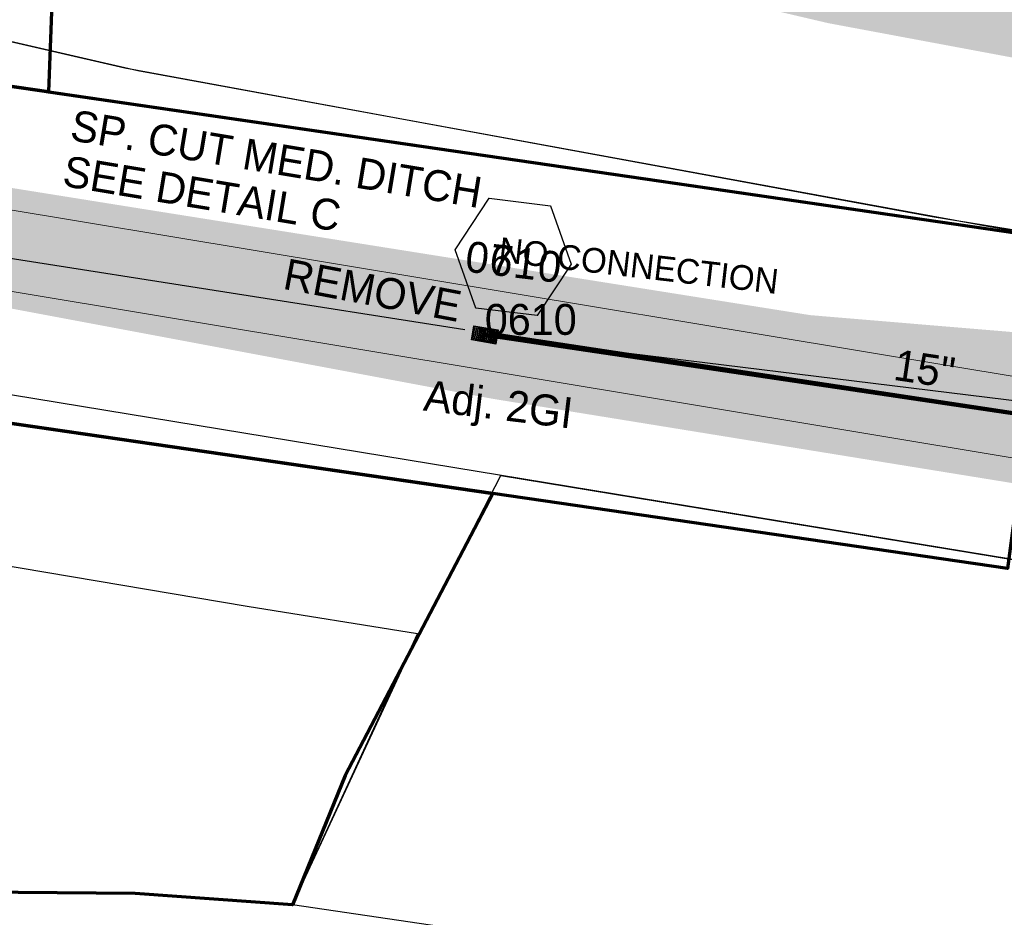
# Model space of a CAD drawing. Extents: x 1160061 to 2574774, y 200346 to 1150371.
# Tile 67 of 123: x 2484682 to 2484842, y 365574 to 365719. Entities that reach past the tile are written whole.
import ezdxf
from ezdxf.enums import TextEntityAlignment as Align

# ---------------------------------------------------------------- set-up
doc = ezdxf.new("R2010")
doc.units = 0
doc.header["$MEASUREMENT"] = 0
doc.linetypes.add('DGN Style 2', pattern=[29.296317, 17.57779, -11.718527])
for name, color, linetype, lineweight in [('Exist Plan Preparation Drainage Notes Label', 31, 'Continuous', 30), ('Exist Plan Preparation Watershed Blue', 5, 'Continuous', 30), ('Prop Drainage Structure Box Number Symbol CELL', 9, 'Continuous', 30), ('Prop Drainage Structure Drop Inlet Grate 2 Adjust CELL', 7, 'Continuous', 30), ('Prop Drainage Structure Drop Inlet Grate 2 Adjust Label', 9, 'Continuous', 30), ('Prop Drainage Structure Pipe RCP 15in Class III', 9, 'Continuous', 211), ('Prop Drainage Structure Pipe RCP 15in Class III Label', 9, 'Continuous', 30), ('Prop Drainage Structure Pipe Removal Label', 9, 'Continuous', 30), ('Prop Drainage Structure Plot Symbol 20 Scale', 9, 'DGN Style 2', 13), ('Prop Drainage Structure Plot Symbol 50 Scale', 9, 'DGN Style 2', 13), ('Prop Earthen Structure Ditch Flow Line', 6, 'Rdy Ditch Special Prp', 30), ('Prop Plan Preparation Watershed Pre Construction', 131, 'Continuous', 30)]:
    doc.layers.add(name, color=color, linetype=linetype, lineweight=lineweight)
for name, color, linetype, lineweight, plot in [('Scratch_Level_5', 6, 'Continuous', 0, False), ('Scratch_Level_6', 30, 'Continuous', 0, False), ('Scratch_Level_7', 9, 'Continuous', 0, False), ('Scratch_Level_8', 171, 'Continuous', 0, False)]:
    doc.layers.add(name, color=color, linetype=linetype, lineweight=lineweight, plot=plot)
doc.styles.add('Style-font001', font='font001.shx')
doc.styles.add('Style-font041', font='font041.shx')
doc.styles.add('Style-GEOMETRICFUTURA_211_M_L', font='GEOMETRICFUTURA_211_M_L.shx')
doc.linetypes.add('Rdy Ditch Special Prp', pattern='A,0.55,-0.2,[22,dgnlstyle-RdylsE.shx,S=0.001111,R=0,X=0,Y=0],-0.2,0.55', length=1.5)

# ---------------------------------------------------------------- blocks, each defined once
blk = doc.blocks.new('PROP DRAINAGE STRUCTURE BOX NUMBER SYMBOL_154')
at = {"layer": 'Scratch_Level_7', "flags": 128}
blk.add_lwpolyline([(-5.000009, 8.944294), (5.000009, 8.944294), (9.47214, 0), (5.000009, -8.944294), (-5.000009, -8.944294), (-9.47214, 0), (-5.000009, 8.944294)], dxfattribs=at)
at = {"layer": 'Scratch_Level_7', "insert": (0.249251, -0.827124), "char_height": 4.99999, "attachment_point": 5, "line_spacing_factor": 0.6, "style": 'Style-GEOMETRICFUTURA_211_M_L'}
blk.add_mtext('\\T1.056;0610', dxfattribs=at)
blk = doc.blocks.new('PROP DRAINAGE STRUCTURE BOX NUMBER SYMBOL_259')
at = {"layer": 'Prop Drainage Structure Box Number Symbol CELL', "flags": 128}
blk.add_lwpolyline([(-5.000009, 8.944294), (5.000009, 8.944294), (9.47214, 0), (5.000009, -8.944294), (-5.000009, -8.944294), (-9.47214, 0), (-5.000009, 8.944294)], dxfattribs=at)
at = {"layer": 'Prop Drainage Structure Box Number Symbol CELL', "insert": (0.249251, -0.827124), "char_height": 4.99999, "attachment_point": 5, "line_spacing_factor": 0.6, "style": 'Style-GEOMETRICFUTURA_211_M_L'}
blk.add_mtext('\\T1.056;0710', dxfattribs=at)
blk = doc.blocks.new('PROP DRAINAGE STRUCTURE DROP INLET GRATE 2 ADJUST_1')
at = {"layer": 'Prop Drainage Structure Drop Inlet Grate 2 Adjust CELL', "flags": 128}
for points in [[(-2, 1.16665), (2, 1.16665), (2, -1.16665), (-2, -1.16665), (-2, 1.16665)], [(-1.9375, 1.10415), (1.9375, 1.10415), (1.9375, -1.10415), (-1.9375, -1.10415), (-1.9375, 1.10415)], [(-1.9271, 1.09375), (-0.0104, 1.09375), (-0.0104, -1.09375), (-1.9271, -1.09375), (-1.9271, 1.09375)], [(-1.7604, 0.91145), (-1.5833, 0.91145), (-1.5833, -0.91145), (-1.7604, -0.91145), (-1.7604, 0.91145)], [(-1.4635, 0.91145), (-1.2864, 0.91145), (-1.2864, -0.91145), (-1.4635, -0.91145), (-1.4635, 0.91145)], [(-1.1666, 0.91145), (-0.9895, 0.91145), (-0.9895, -0.91145), (-1.1666, -0.91145), (-1.1666, 0.91145)], [(-0.8697, 0.91145), (-0.6926, 0.91145), (-0.6926, -0.91145), (-0.8697, -0.91145), (-0.8697, 0.91145)], [(-0.5728, 0.91145), (-0.3957, 0.91145), (-0.3957, -0.91145), (-0.5728, -0.91145), (-0.5728, 0.91145)], [(-0.276, 0.91145), (-0.0989, 0.91145), (-0.0989, -0.91145), (-0.276, -0.91145), (-0.276, 0.91145)], [(0.0104, 1.09375), (1.9271, 1.09375), (1.9271, -1.09375), (0.0104, -1.09375), (0.0104, 1.09375)], [(0.0989, 0.91145), (0.276, 0.91145), (0.276, -0.91145), (0.0989, -0.91145), (0.0989, 0.91145)], [(0.3958, 0.91145), (0.5729, 0.91145), (0.5729, -0.91145), (0.3958, -0.91145), (0.3958, 0.91145)], [(0.6926, 0.91145), (0.8697, 0.91145), (0.8697, -0.91145), (0.6926, -0.91145), (0.6926, 0.91145)], [(0.9895, 0.91145), (1.1666, 0.91145), (1.1666, -0.91145), (0.9895, -0.91145), (0.9895, 0.91145)], [(1.2864, 0.91145), (1.4635, 0.91145), (1.4635, -0.91145), (1.2864, -0.91145), (1.2864, 0.91145)], [(1.5833, 0.91145), (1.7604, 0.91145), (1.7604, -0.91145), (1.5833, -0.91145), (1.5833, 0.91145)]]:
    blk.add_lwpolyline(points, dxfattribs=at)
at = {"layer": 'Prop Drainage Structure Plot Symbol 20 Scale', "extrusion": (0, 0, -1)}
blk.add_solid([(2.00004, 2.00004), (-2.00004, 2.00004), (2.00004, -2.00004), (-2.00004, -2.00004)], dxfattribs=at)
at = {"layer": 'Prop Drainage Structure Plot Symbol 50 Scale'}
blk.add_solid([(-3.5, 3.5), (3.5, 3.5), (-3.5, -3.5), (3.5, -3.5)], dxfattribs=at)

msp = doc.modelspace()

# ---------------------------------------------------------------- hatches: boundary and pattern name
at = {"layer": 'Scratch_Level_6'}
for points in [[(2485143.28, 365661.78), (2484931.82, 365696.58), (2484813.14, 365718.73), (2484722.71, 365739.88), (2484636.28, 365760.1), (2484598.24, 365767.57), (2484567.1, 365773.67), (2484543.46, 365793.5), (2484539.19, 365815.23), (2484524.29, 365891.2), (2484482.4, 366104.78), (2484441.85, 366286.95), (2484422.54, 366387.92), (2484426.82, 366392.27), (2484457.8, 366363.73), (2484479.95, 366281.93), (2484485.62, 366248.69), (2484488.19, 366206.08), (2484502.75, 366157.75), (2484514.02, 366146.28), (2484519.01, 366118.01), (2484515.51, 366102.82), (2484543.05, 365988.14), (2484549.82, 365945.33), (2484562.82, 365913.47), (2484577.8, 365834.18), (2484628.2, 365788.93), (2484645.96, 365782.52), (2484752.71, 365764.18), (2484859.46, 365745.84), (2484931.16, 365728.23), (2484985.17, 365727.26), (2485039.55, 365712.62), (2485112.94, 365692.85)], [(2485139.02, 365598.84), (2485106.17, 365601.58), (2485008.23, 365617.54), (2484758.75, 365657.99), (2484657.6, 365676.95), (2484604.11, 365686.46), (2484568.48, 365695.72), (2484552.76, 365702.86), (2484552.23, 365706.51), (2484555.11, 365711.36), (2484578.83, 365708.44), (2484701.69, 365688.77), (2484810.2, 365671.51), (2484884.6, 365665.29), (2484949.35, 365657.32), (2485100.78, 365631.86), (2485146.81, 365623.75)]]:
    msp.add_hatch(color=256, dxfattribs=at).paths.add_polyline_path(points)

# ---------------------------------------------------------------- linework, layer by layer
at = {"layer": 'Exist Plan Preparation Watershed Blue', "color": 5, "linetype": 'Continuous', "lineweight": 70, "flags": 128}
for points in [[(2484601.86, 365717.35), (2484605.91, 365771.82), (2484661.26, 365883.9), (2484689.32, 365844.48), (2484695.31, 365843.53), (2484687.04, 365766.98), (2484685.13, 365762.7), (2484687.89, 365758.06), (2484688.83, 365757.87), (2484686.97, 365707.63), (2484630.72, 365715.84), (2484601.86, 365717.35)], [(2484848.95, 365684), (2484845.56, 365656.38), (2484842.09, 365630.51), (2484758.84, 365642.64), (2484628.71, 365661.59), (2484609.75, 365664.36), (2484600.36, 365683.46), (2484540.49, 365700.86), (2484572.61, 365718.88), (2484630.72, 365715.84), (2484707, 365704.71), (2484848.95, 365684)], [(2484700.97, 365577.95), (2484650.36, 365578.38), (2484600.27, 365582), (2484550.12, 365585.21), (2484525.12, 365588.34), (2484451.2, 365599.97), (2484422.75, 365604.7), (2484401.88, 365608.16), (2484352.55, 365616.36), (2484303.23, 365624.55), (2484270.86, 365630.74), (2484268.64, 365646.96), (2484268.72, 365648.89), (2484280.42, 365691.52), (2484462.05, 365661.92), (2484308.38, 365685.01), (2484531.85, 365650.43), (2484660.54, 365631.71), (2484668.47, 365655.8), (2484758.84, 365642.64), (2484734.94, 365597.04), (2484726.44, 365576.13), (2484700.97, 365577.95)]]:
    msp.add_lwpolyline(points, close=True, dxfattribs=at)
msp.add_lwpolyline([(2484688.83, 365757.87), (2484686.97, 365707.63), (2484848.95, 365684)], dxfattribs=at)
at = {"layer": 'Prop Drainage Structure Pipe RCP 15in Class III'}
msp.add_line((2484758.35, 365668.5), (2484969.9, 365636.43), dxfattribs=at)
at = {"layer": 'Prop Earthen Structure Ditch Flow Line', "linetype": 'Rdy Ditch Special Prp', "ltscale": 23.814138}
for p, q in [((2484643, 365686.66), (2484754.3, 365669.17)), ((2484844.97, 365657.41), (2484762.42, 365667.55))]:
    msp.add_line(p, q, dxfattribs=at)
at = {"layer": 'Prop Plan Preparation Watershed Pre Construction', "color": 200, "flags": 128}
for points in [[(2485038, 365654.1), (2484848.95, 365684), (2484701.39, 365711.04), (2484619.88, 365729.84), (2484517.46, 365753.45), (2484461.67, 365783.5), (2484456.65, 365798.88), (2484433.28, 365795.77), (2484369.93, 365805.74), (2484318.6, 365838.89), (2484305.03, 365839.42), (2484299.99, 365863.79), (2484294.67, 365867.06), (2484288.84, 365903.02), (2484292.78, 365908.01), (2484269.08, 366023.01), (2484280.7, 366066.49), (2484325.39, 366061), (2484334.48, 366066.75), (2484430.91, 366050.73), (2484373.24, 366376.65)], [(2484451.2, 365599.97), (2484550.12, 365585.21), (2484600.27, 365582), (2484650.36, 365578.38), (2484700.97, 365577.95), (2484726.44, 365576.13), (2484746.65, 365619.98), (2484719.09, 365624.39), (2484601.22, 365644.3), (2484555.5, 365651.86), (2484539.49, 365653.14), (2484521.82, 365649.33), (2484412.93, 365663.8)]]:
    msp.add_lwpolyline(points, dxfattribs=at)
for points in [[(2484522.09, 365752.38), (2484699.32, 365711.52), (2484829.92, 365687.49), (2485136.12, 365637.75), (2485127.5, 365584.65), (2484967.08, 365611.59), (2484613.1, 365669.73), (2484511.95, 365691.79), (2484522.09, 365752.38)], [(2484953.1, 365543.84), (2484851.24, 365557.74), (2484726.44, 365576.13), (2484745.85, 365617.84), (2484760.12, 365645.58), (2484967.08, 365611.59), (2484953.1, 365543.84)]]:
    msp.add_lwpolyline(points, close=True, dxfattribs=at)
at = {"layer": 'Scratch_Level_5'}
for p, q in [((2483768.94, 365840.01), (2487160.51, 365276.63)), ((2483766.81, 365827.18), (2487158.38, 365263.8))]:
    msp.add_line(p, q, dxfattribs=at)
at = {"layer": 'Scratch_Level_8', "lineweight": 120}
msp.add_line((2484757.54, 365668.32), (2484969.26, 365636.95), dxfattribs=at)

# ---------------------------------------------------------------- block references
at = {"layer": 'Prop Drainage Structure Box Number Symbol CELL', "rotation": 353.002296}
msp.add_blockref('PROP DRAINAGE STRUCTURE BOX NUMBER SYMBOL_259', (2484762.14, 365680.93), dxfattribs=at)
at = {"layer": 'Prop Drainage Structure Plot Symbol 20 Scale', "rotation": 350.568577}
msp.add_blockref('PROP DRAINAGE STRUCTURE DROP INLET GRATE 2 ADJUST_1', (2484757.54, 365668.32), dxfattribs=at)
at = {"layer": 'Scratch_Level_7', "rotation": 353.002296}
msp.add_blockref('PROP DRAINAGE STRUCTURE BOX NUMBER SYMBOL_154', (2484762.14, 365680.93), dxfattribs=at)

# ---------------------------------------------------------------- texts
at = {"layer": 'Exist Plan Preparation Drainage Notes Label', "style": 'Style-font001'}
msp.add_text('NO CONNECTION', height=4, rotation=353.3861, dxfattribs=at).set_placement((2484760.09, 365684.14), align=Align.TOP_LEFT)
at = {"layer": 'Prop Drainage Structure Drop Inlet Grate 2 Adjust Label', "style": 'Style-GEOMETRICFUTURA_211_M_L'}
msp.add_text('Adj. 2GI', height=5, rotation=353.0023, dxfattribs=at).set_placement((2484759.76, 365657.11), align=Align.MIDDLE_CENTER)
at = {"layer": 'Prop Drainage Structure Pipe RCP 15in Class III Label', "style": 'Style-GEOMETRICFUTURA_211_M_L'}
msp.add_text('15" ', height=5, rotation=351.5723, dxfattribs=at).set_placement((2484829.62, 365662.69), align=Align.MIDDLE_CENTER)
at = {"layer": 'Prop Drainage Structure Pipe Removal Label', "style": 'Style-GEOMETRICFUTURA_211_M_L'}
msp.add_text('REMOVE', height=5, rotation=349.2778, dxfattribs=at).set_placement((2484725.62, 365680.71), align=Align.TOP_LEFT)
at = {"layer": 'Prop Earthen Structure Ditch Flow Line', "linetype": 'Rdy Ditch Special Prp', "insert": (2484691.07, 365704.77), "char_height": 5, "attachment_point": 1, "rotation": 350.5686, "line_spacing_factor": 0.9, "style": 'Style-GEOMETRICFUTURA_211_M_L'}
msp.add_mtext('SP. CUT MED. DITCH\\PSEE DETAIL C', dxfattribs=at)
at = {"layer": 'Scratch_Level_8', "linetype": 'Continuous', "style": 'Style-font041'}
msp.add_text('0610', height=5, dxfattribs=at).set_placement((2484757.54, 365673.32), align=Align.TOP_LEFT)

doc.saveas('drawing.dxf')
